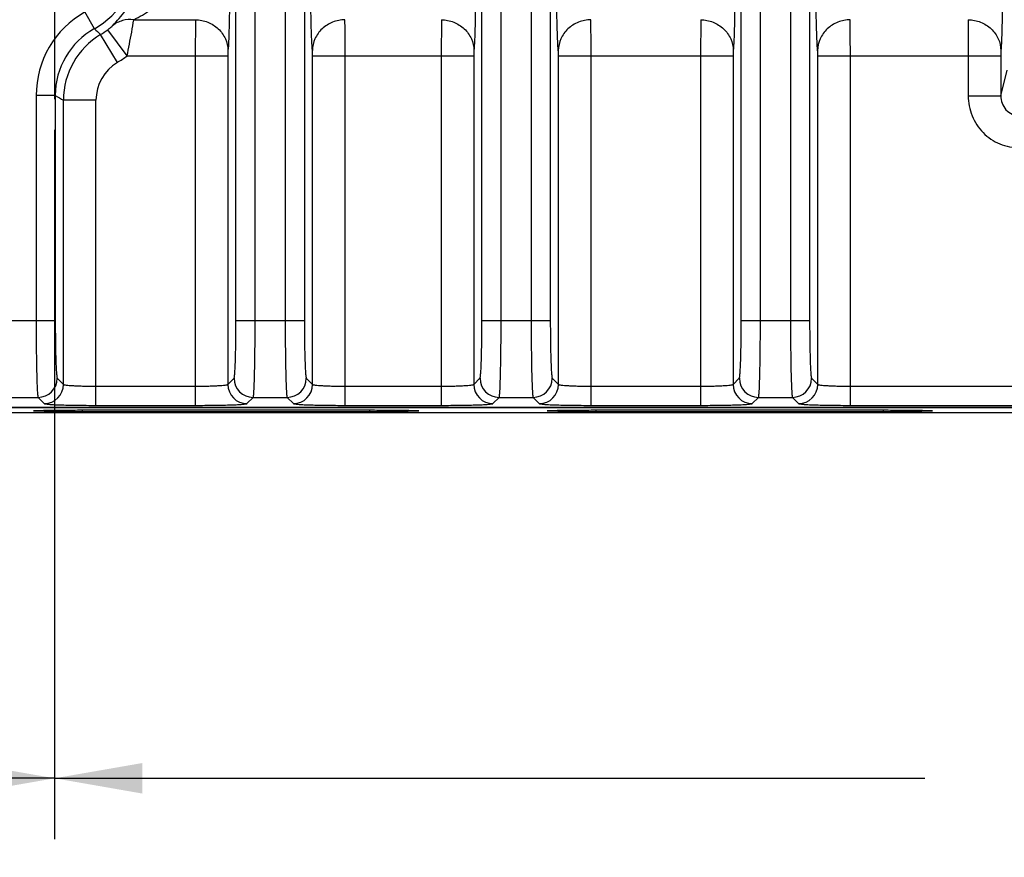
# Model space of a CAD drawing. Header units: inches. Extents: x 0 to 34, y 0 to 22.
# Tile 86 of 145: x 18.9 to 20.9, y 2.2 to 4. Entities that reach past the tile are written whole.
import ezdxf

# ---------------------------------------------------------------- set-up
doc = ezdxf.new("R2010")
doc.units = ezdxf.units.IN
doc.header["$LTSCALE"] = 1.87
doc.header["$MEASUREMENT"] = 0
doc.linetypes.add('CENTER', pattern=[0.6, 0.375, -0.075, 0.075, -0.075])
doc.layers.get('0').update_dxf_attribs({"linetype": 'CONTINUOUS'})
doc.layers.add('02___PRT_ALL_AXES', color=7, linetype='CONTINUOUS')
doc.layers.add('DIMENSIONS', color=7, linetype='CONTINUOUS')
doc.styles.get("Standard").update_dxf_attribs({"font": 'txt', "width": 0.8})
doc.dimstyles.new('DIMSTYLE_2', dxfattribs={"dimtxt": 0.125, "dimasz": 0.18, "dimexe": 0.125, "dimexo": 0.0625, "dimgap": 0.0625, "dimtad": 0, "dimtih": 1, "dimtoh": 1, "dimzin": 4, "dimdsep": 46, "dimtxsty": 'STANDARD', "dimblk": '_FILLED', "dimblk1": '_FILLED', "dimblk2": '_FILLED', "dimcen": 0.09, "dimadec": 0, "dimazin": 0, "dimtp": 0.01, "dimtm": 0.01, "dimtfac": 1, "dimtofl": 0, "dimtmove": 0, "dimatfit": 3, "dimldrblk": '_FILLED', "dimfxl": 1, "dimtolj": 1, "dimtzin": 4, "dimarcsym": 0})

# ---------------------------------------------------------------- blocks, each defined once
blk = doc.blocks.new('_FILLED')
at = {"color": 0, "linetype": 'BYBLOCK'}
blk.add_solid([(0, 0), (-1, 0.174), (-1, -0.174)], dxfattribs=at)
blk = doc.blocks.new('*D8')
at = {"layer": 'DIMENSIONS', "color": 2, "linetype": 'CONTINUOUS'}
for p, q in [((14.1983, 3.7402), (14.1983, 2.2838)), ((18.9227, 3.7402), (18.9227, 2.2838)), ((14.1983, 2.4088), (15.9855, 2.4088)), ((18.9227, 2.4088), (17.1355, 2.4088))]:
    blk.add_line(p, q, dxfattribs=at)
at = {"layer": 'DIMENSIONS', "color": 2, "linetype": 'CONTINUOUS', "xscale": 0.18, "yscale": 0.18, "zscale": 0.18, "rotation": 180}
blk.add_blockref('_FILLED', (14.1983, 2.4088), dxfattribs=at)
at = {"layer": 'DIMENSIONS', "color": 2, "linetype": 'CONTINUOUS', "xscale": 0.18, "yscale": 0.18, "zscale": 0.18}
blk.add_blockref('_FILLED', (18.9227, 2.4088), dxfattribs=at)
at = {"layer": 'DIMENSIONS', "color": 2, "linetype": 'CONTINUOUS', "insert": (16.5605, 2.4713), "char_height": 0.125, "width": 1.025, "attachment_point": 2, "line_spacing_factor": 0.9}
blk.add_mtext('4.72{\\Ftxt.shx;\\W1.000000;\\H0.125000; }[120]', dxfattribs=at)
blk = doc.blocks.new('*D9')
at = {"layer": 'DIMENSIONS', "color": 2, "linetype": 'CONTINUOUS'}
for p, q in [((18.9227, 3.7402), (18.9227, 2.2838)), ((23.6471, 3.7402), (23.6471, 2.2838)), ((18.9227, 2.4088), (20.7099, 2.4088)), ((23.6471, 2.4088), (21.8599, 2.4088))]:
    blk.add_line(p, q, dxfattribs=at)
at = {"layer": 'DIMENSIONS', "color": 2, "linetype": 'CONTINUOUS', "xscale": 0.18, "yscale": 0.18, "zscale": 0.18, "rotation": 180}
blk.add_blockref('_FILLED', (18.9227, 2.4088), dxfattribs=at)
at = {"layer": 'DIMENSIONS', "color": 2, "linetype": 'CONTINUOUS', "xscale": 0.18, "yscale": 0.18, "zscale": 0.18}
blk.add_blockref('_FILLED', (23.6471, 2.4088), dxfattribs=at)
at = {"layer": 'DIMENSIONS', "color": 2, "linetype": 'CONTINUOUS', "insert": (21.2849, 2.4713), "char_height": 0.125, "width": 1.025, "attachment_point": 2, "line_spacing_factor": 0.9}
blk.add_mtext('4.72{\\Ftxt.shx;\\W1.000000;\\H0.125000; }[120]', dxfattribs=at)
blk = doc.blocks.new('*D10')
at = {"layer": 'DIMENSIONS', "color": 2, "linetype": 'CONTINUOUS'}
for p, q in [((11.349, 3.2996), (11.349, 1.5338)), ((24.2338, 3.1965), (24.2338, 1.5338)), ((11.349, 1.6588), (17.0664, 1.6588)), ((24.2338, 1.6588), (18.5164, 1.6588))]:
    blk.add_line(p, q, dxfattribs=at)
at = {"layer": 'DIMENSIONS', "color": 2, "linetype": 'CONTINUOUS', "xscale": 0.18, "yscale": 0.18, "zscale": 0.18, "rotation": 180}
blk.add_blockref('_FILLED', (11.349, 1.6588), dxfattribs=at)
at = {"layer": 'DIMENSIONS', "color": 2, "linetype": 'CONTINUOUS', "xscale": 0.18, "yscale": 0.18, "zscale": 0.18}
blk.add_blockref('_FILLED', (24.2338, 1.6588), dxfattribs=at)
at = {"layer": 'DIMENSIONS', "color": 2, "linetype": 'CONTINUOUS', "insert": (17.7914, 1.7213), "char_height": 0.125, "width": 1.325, "attachment_point": 2, "line_spacing_factor": 0.9}
blk.add_mtext('12.88{\\Ftxt.shx;\\W1.000000;\\H0.125000; }[327.3]', dxfattribs=at)
blk = doc.blocks.new('*D11')
at = {"layer": 'DIMENSIONS', "color": 2, "linetype": 'CONTINUOUS'}
for p, q in [((11.287, 4.6696), (11.287, 0.7838)), ((24.2338, 3.1965), (24.2338, 0.7838)), ((11.287, 0.9088), (17.0354, 0.9088)), ((24.2338, 0.9088), (18.4854, 0.9088))]:
    blk.add_line(p, q, dxfattribs=at)
at = {"layer": 'DIMENSIONS', "color": 2, "linetype": 'CONTINUOUS', "xscale": 0.18, "yscale": 0.18, "zscale": 0.18, "rotation": 180}
blk.add_blockref('_FILLED', (11.287, 0.9088), dxfattribs=at)
at = {"layer": 'DIMENSIONS', "color": 2, "linetype": 'CONTINUOUS', "xscale": 0.18, "yscale": 0.18, "zscale": 0.18}
blk.add_blockref('_FILLED', (24.2338, 0.9088), dxfattribs=at)
at = {"layer": 'DIMENSIONS', "color": 2, "linetype": 'CONTINUOUS', "insert": (17.7604, 0.9713), "char_height": 0.125, "width": 1.325, "attachment_point": 2, "line_spacing_factor": 0.9}
blk.add_mtext('12.95{\\Ftxt.shx;\\W1.000000;\\H0.125000; }[328.9]', dxfattribs=at)

msp = doc.modelspace()

# ---------------------------------------------------------------- linework, layer by layer
at = {"color": 7, "linetype": 'CONTINUOUS'}
for p, q in [((19.2951, 3.3482), (19.2951, 6.438)), ((19.3345, 3.3482), (19.3345, 6.438)), ((19.3962, 6.438), (19.3962, 3.3482)), ((19.4356, 6.438), (19.4356, 3.3482)), ((20.3328, 3.3482), (20.3328, 6.438)), ((20.3722, 3.3482), (20.3722, 6.438)), ((20.4339, 6.438), (20.4339, 3.3482)), ((20.4733, 6.438), (20.4733, 3.3482)), ((19.8002, 3.3482), (19.8002, 5.8063)), ((19.8396, 3.3482), (19.8396, 5.8063)), ((19.9013, 5.8063), (19.9013, 3.3482)), ((19.9407, 5.8063), (19.9407, 3.3482)), ((19.0043, 3.9477), (18.985, 3.982)), ((19.0851, 3.9662), (19.2118, 3.9662)), ((19.2118, 3.9662), (19.2115, 3.8919)), ((19.7169, 3.9662), (19.7166, 3.8919)), ((20.2495, 3.9662), (20.2492, 3.8919)), ((20.7991, 3.9662), (20.7988, 3.8919)), ((19.0715, 3.8919), (19.0318, 3.9456)), ((19.0515, 3.8785), (19.0171, 3.9358)), ((19.2787, 3.903), (19.2784, 3.8919)), ((19.7838, 3.903), (19.7835, 3.8919)), ((20.3164, 3.903), (20.3161, 3.8919)), ((20.866, 3.903), (20.8657, 3.8919)), ((19.0715, 3.8919), (19.2784, 3.8919)), ((19.2115, 3.8919), (19.2115, 3.1744)), ((19.2784, 3.8919), (19.2784, 3.2174)), ((19.4523, 3.8919), (19.7835, 3.8919)), ((19.4523, 3.2174), (19.4523, 3.8919)), ((19.5192, 3.1744), (19.5192, 3.8919)), ((19.7166, 3.8919), (19.7166, 3.1744)), ((19.7835, 3.8919), (19.7835, 3.2174)), ((19.9574, 3.8919), (20.3161, 3.8919)), ((19.9574, 3.2174), (19.9574, 3.8919)), ((20.0243, 3.1744), (20.0243, 3.8919)), ((20.2492, 3.8919), (20.2492, 3.1744)), ((20.3161, 3.8919), (20.3161, 3.2174)), ((20.49, 3.8919), (20.8657, 3.8919)), ((20.49, 3.2174), (20.49, 3.8919)), ((20.5569, 3.1744), (20.5569, 3.8919)), ((20.7988, 3.8919), (20.7988, 3.8098)), ((20.8657, 3.8919), (20.8657, 3.8098)), ((20.8657, 3.8098), (20.8789, 3.8628)), ((18.924, 3.8105), (18.8847, 3.8105)), ((18.8847, 3.8105), (18.8847, 3.3482)), ((18.924, 3.8105), (18.924, 3.3482)), ((20.7988, 3.8098), (20.8657, 3.8098)), ((19.0076, 3.8009), (18.9407, 3.8009)), ((18.9407, 3.2174), (18.9407, 3.8009)), ((19.0076, 3.1744), (19.0076, 3.8009)), ((18.924, 3.3482), (18.7835, 3.3482)), ((19.4356, 3.3482), (19.2951, 3.3482)), ((19.9407, 3.3482), (19.8002, 3.3482)), ((20.4733, 3.3482), (20.3328, 3.3482)), ((18.928, 3.2301), (18.9407, 3.2174)), ((19.2784, 3.2174), (19.2911, 3.2301)), ((19.4395, 3.2301), (19.4523, 3.2174)), ((19.7835, 3.2174), (19.7962, 3.2301)), ((19.9447, 3.2301), (19.9574, 3.2174)), ((20.3161, 3.2174), (20.3288, 3.2301)), ((20.4773, 3.2301), (20.49, 3.2174)), ((19.0076, 3.2138), (19.2115, 3.2138)), ((19.5192, 3.2138), (19.7166, 3.2138)), ((20.0243, 3.2138), (20.2492, 3.2138)), ((20.5569, 3.2138), (21.3215, 3.2138)), ((18.8189, 3.1908), (18.8886, 3.1908)), ((18.8886, 3.1908), (18.9014, 3.178)), ((19.3177, 3.178), (19.3305, 3.1908)), ((19.3305, 3.1908), (19.4002, 3.1908)), ((19.4002, 3.1908), (19.4129, 3.178)), ((19.8229, 3.178), (19.8356, 3.1908)), ((19.8356, 3.1908), (19.9053, 3.1908)), ((19.9053, 3.1908), (19.9181, 3.178)), ((20.3555, 3.178), (20.3682, 3.1908)), ((20.3682, 3.1908), (20.4379, 3.1908)), ((20.4379, 3.1908), (20.4507, 3.178)), ((12.4449, 3.171), (24.1229, 3.171)), ((15.3108, 3.1699), (24.123, 3.1699)), ((24.1338, 3.159), (15.311, 3.159)), ((18.9796, 3.1649), (19.5701, 3.1649)), ((18.9796, 3.1614), (18.9796, 3.1649)), ((19.5701, 3.1614), (18.9796, 3.1614)), ((19.0076, 3.1744), (19.2115, 3.1744)), ((19.5192, 3.1744), (19.7166, 3.1744)), ((19.5701, 3.1614), (19.5701, 3.1649)), ((20.0243, 3.1744), (20.2492, 3.1744)), ((20.0346, 3.1649), (20.6251, 3.1649)), ((20.0346, 3.1614), (20.0346, 3.1649)), ((20.6251, 3.1614), (20.0346, 3.1614)), ((20.5569, 3.1744), (21.3215, 3.1744)), ((20.6251, 3.1614), (20.6251, 3.1649))]:
    msp.add_line(p, q, dxfattribs=at)
for centre, radius, start, end in [((18.9227, 4.0931), 0.1667, 299.329, 60.6749), ((19.0814, 3.8105), 0.1967, 119.3242, 180), ((19.0813, 3.8106), 0.1573, 119.304, 180.0142), ((19.3806, 4.338), 0.5421, 226.0507, 227.897), ((18.9227, 4.0931), 0.1834, 300.9834, 306.4981), ((19.0982, 3.8009), 0.1575, 120.9998, 179.9836), ((18.9227, 4.0931), 0.2503, 300.9834, 306.4993), ((19.0981, 3.8009), 0.0905, 120.9859, 179.9975), ((19.5972, 4.9607), 1.3327, 239.6615, 240.4911), ((18.8886, 3.2302), 0.0394, 270.0842, 359.9158), ((18.9013, 3.2174), 0.0394, 270.0842, 359.9158), ((19.3178, 3.2174), 0.0394, 180.0842, 269.9158), ((19.3305, 3.2302), 0.0394, 180.0842, 269.9158), ((19.4001, 3.2302), 0.0394, 270.0842, 359.9158), ((19.4129, 3.2174), 0.0394, 270.0842, 359.9158), ((19.8229, 3.2174), 0.0394, 180.0842, 269.9158), ((19.8357, 3.2302), 0.0394, 180.0842, 269.9158), ((19.9053, 3.2302), 0.0394, 270.0842, 359.9158), ((19.918, 3.2174), 0.0394, 270.0842, 359.9158), ((20.3555, 3.2174), 0.0394, 180.0842, 269.9158), ((20.3683, 3.2302), 0.0394, 180.0842, 269.9158), ((20.4379, 3.2302), 0.0394, 270.0842, 359.9158), ((20.4506, 3.2174), 0.0394, 270.0842, 359.9158)]:
    msp.add_arc(centre, radius, start, end, dxfattribs=at)
for points, knots in [([(19.2787, 4.1581), (19.2793, 4.1516), (19.2802, 4.1352), (19.2815, 4.0926), (19.282, 4.0306), (19.2815, 3.9685), (19.2802, 3.926), (19.2793, 3.9095), (19.2787, 3.903)], [0, 0, 0, 0, 0.076843, 0.193553, 0.5, 0.806449, 0.923157, 1, 1, 1, 1]), ([(19.452, 3.903), (19.4514, 3.9095), (19.4505, 3.926), (19.4491, 3.9685), (19.4486, 4.0306), (19.4491, 4.0926), (19.4505, 4.1352), (19.4514, 4.1516), (19.452, 4.1581)], [0, 0, 0, 0, 0.076842, 0.193551, 0.5, 0.806448, 0.923156, 1, 1, 1, 1]), ([(19.7838, 4.1581), (19.7844, 4.1516), (19.7853, 4.1352), (19.7867, 4.0926), (19.7871, 4.0306), (19.7867, 3.9685), (19.7853, 3.926), (19.7844, 3.9095), (19.7838, 3.903)], [0, 0, 0, 0, 0.076843, 0.193553, 0.5, 0.806449, 0.923157, 1, 1, 1, 1]), ([(19.9571, 3.903), (19.9565, 3.9095), (19.9556, 3.926), (19.9542, 3.9685), (19.9538, 4.0306), (19.9542, 4.0926), (19.9556, 4.1352), (19.9565, 4.1516), (19.9571, 4.1581)], [0, 0, 0, 0, 0.076842, 0.193551, 0.5, 0.806448, 0.923156, 1, 1, 1, 1]), ([(20.3164, 4.1581), (20.317, 4.1516), (20.3179, 4.1352), (20.3193, 4.0926), (20.3197, 4.0306), (20.3193, 3.9685), (20.3179, 3.926), (20.317, 3.9095), (20.3164, 3.903)], [0, 0, 0, 0, 0.076843, 0.193553, 0.5, 0.806449, 0.923157, 1, 1, 1, 1]), ([(20.4897, 3.903), (20.4891, 3.9095), (20.4882, 3.926), (20.4868, 3.9685), (20.4864, 4.0306), (20.4868, 4.0926), (20.4882, 4.1352), (20.4891, 4.1516), (20.4897, 4.1581)], [0, 0, 0, 0, 0.076842, 0.193551, 0.5, 0.806448, 0.923156, 1, 1, 1, 1]), ([(20.866, 4.1581), (20.8666, 4.1516), (20.8675, 4.1352), (20.8689, 4.0926), (20.8694, 4.0306), (20.8689, 3.9685), (20.8675, 3.926), (20.8666, 3.9095), (20.866, 3.903)], [0, 0, 0, 0, 0.076843, 0.193553, 0.5, 0.806449, 0.923157, 1, 1, 1, 1]), ([(19.0417, 3.9539), (19.051, 3.9635), (19.0741, 3.9897), (19.0989, 4.0417), (19.1047, 4.0923), (19.1018, 4.1252), (19.1, 4.1364), (19.0995, 4.1407)], [0, 0, 0, 0, 0.197929, 0.513375, 0.832203, 0.93596, 1, 1, 1, 1]), ([(19.0851, 3.9662), (19.0971, 3.9721), (19.1156, 3.9823), (19.1385, 4.0003), (19.1549, 4.0181), (19.1669, 4.0396), (19.1712, 4.0622), (19.1689, 4.0808), (19.1654, 4.0909), (19.1641, 4.0949)], [0, 0, 0, 0, 0.238427, 0.375977, 0.520387, 0.668651, 0.809034, 0.923911, 1, 1, 1, 1]), ([(19.0851, 3.9662), (19.0773, 3.967), (19.0616, 3.966), (19.0475, 3.9587), (19.0417, 3.9539)], [0, 0, 0, 0, 0.508609, 1, 1, 1, 1]), ([(19.0715, 3.8919), (19.0731, 3.8998), (19.078, 3.9245), (19.0826, 3.9493), (19.0851, 3.9662)], [0, 0, 0, 0, 0.320284, 1, 1, 1, 1]), ([(19.2118, 3.9662), (19.2204, 3.9661), (19.2377, 3.9627), (19.2598, 3.9487), (19.2748, 3.9279), (19.2786, 3.9112), (19.2787, 3.903)], [0, 0, 0, 0, 0.256111, 0.509215, 0.756946, 1, 1, 1, 1]), ([(19.5189, 3.9662), (19.5103, 3.9661), (19.493, 3.9627), (19.4709, 3.9487), (19.4558, 3.9279), (19.4521, 3.9112), (19.452, 3.903)], [0, 0, 0, 0, 0.256111, 0.509215, 0.756946, 1, 1, 1, 1]), ([(19.5192, 3.8919), (19.5192, 3.8998), (19.5191, 3.9246), (19.5192, 3.9494), (19.5189, 3.9662)], [0, 0, 0, 0, 0.321747, 1, 1, 1, 1]), ([(19.7169, 3.9662), (19.7255, 3.9661), (19.7428, 3.9627), (19.7649, 3.9487), (19.78, 3.9279), (19.7837, 3.9112), (19.7838, 3.903)], [0, 0, 0, 0, 0.256111, 0.509215, 0.756946, 1, 1, 1, 1]), ([(20.024, 3.9662), (20.0154, 3.9661), (19.9981, 3.9627), (19.976, 3.9487), (19.961, 3.9279), (19.9572, 3.9112), (19.9571, 3.903)], [0, 0, 0, 0, 0.256111, 0.509215, 0.756946, 1, 1, 1, 1]), ([(20.0243, 3.8919), (20.0243, 3.8998), (20.0242, 3.9246), (20.0243, 3.9494), (20.024, 3.9662)], [0, 0, 0, 0, 0.321747, 1, 1, 1, 1]), ([(20.2495, 3.9662), (20.2581, 3.9661), (20.2754, 3.9627), (20.2975, 3.9487), (20.3126, 3.9279), (20.3163, 3.9112), (20.3164, 3.903)], [0, 0, 0, 0, 0.256111, 0.509215, 0.756946, 1, 1, 1, 1]), ([(20.5566, 3.9662), (20.548, 3.9661), (20.5307, 3.9627), (20.5086, 3.9487), (20.4935, 3.9279), (20.4898, 3.9112), (20.4897, 3.903)], [0, 0, 0, 0, 0.256111, 0.509215, 0.756946, 1, 1, 1, 1]), ([(20.5569, 3.8919), (20.5569, 3.8998), (20.5568, 3.9246), (20.5569, 3.9494), (20.5566, 3.9662)], [0, 0, 0, 0, 0.321747, 1, 1, 1, 1]), ([(20.7991, 3.9662), (20.8077, 3.9661), (20.825, 3.9627), (20.8471, 3.9487), (20.8622, 3.9279), (20.8659, 3.9112), (20.866, 3.903)], [0, 0, 0, 0, 0.256111, 0.509215, 0.756946, 1, 1, 1, 1]), ([(19.0318, 3.9456), (19.0328, 3.9464), (19.0362, 3.949), (19.0396, 3.9517), (19.0417, 3.9539)], [0, 0, 0, 0, 0.309869, 1, 1, 1, 1]), ([(19.4523, 3.8919), (19.4523, 3.8931), (19.4522, 3.8968), (19.4523, 3.9005), (19.452, 3.903)], [0, 0, 0, 0, 0.321679, 1, 1, 1, 1]), ([(19.9574, 3.8919), (19.9574, 3.8931), (19.9574, 3.8968), (19.9574, 3.9005), (19.9571, 3.903)], [0, 0, 0, 0, 0.321679, 1, 1, 1, 1]), ([(20.49, 3.8919), (20.49, 3.8931), (20.49, 3.8968), (20.49, 3.9005), (20.4897, 3.903)], [0, 0, 0, 0, 0.321679, 1, 1, 1, 1]), ([(20.7988, 3.8098), (20.7988, 3.796), (20.8043, 3.768), (20.8277, 3.7325), (20.8629, 3.7086), (20.8908, 3.703), (20.9047, 3.703)], [0, 0, 0, 0, 0.250076, 0.500052, 0.75, 1, 1, 1, 1]), ([(20.8657, 3.8098), (20.8656, 3.7997), (20.8717, 3.7835), (20.8888, 3.7714), (20.8994, 3.7692), (20.9047, 3.7693)], [0, 0, 0, 0, 0.491826, 0.745459, 1, 1, 1, 1]), ([(18.8847, 3.3482), (18.8847, 3.3285), (18.8848, 3.2999), (18.8853, 3.2634), (18.8857, 3.2401), (18.8863, 3.2207), (18.8869, 3.2074), (18.8874, 3.1993), (18.8877, 3.1952), (18.8882, 3.1925), (18.8884, 3.1911), (18.8886, 3.1908)], [0, 0, 0, 0, 0.374574, 0.544541, 0.694494, 0.819013, 0.913444, 0.948291, 0.974421, 0.99167, 1, 1, 1, 1]), ([(18.924, 3.3482), (18.924, 3.3334), (18.9241, 3.312), (18.9246, 3.2846), (18.9251, 3.2671), (18.9257, 3.2526), (18.9262, 3.2426), (18.9268, 3.2365), (18.9271, 3.2334), (18.9275, 3.2314), (18.9277, 3.2304), (18.928, 3.2301)], [0, 0, 0, 0, 0.374326, 0.544184, 0.694048, 0.818512, 0.912947, 0.947829, 0.974027, 0.991398, 1, 1, 1, 1]), ([(19.2911, 3.2301), (19.2914, 3.2304), (19.2916, 3.2314), (19.292, 3.2334), (19.2923, 3.2365), (19.2929, 3.2426), (19.2934, 3.2526), (19.294, 3.2671), (19.2945, 3.2846), (19.295, 3.312), (19.2951, 3.3334), (19.2951, 3.3482)], [0, 0, 0, 0, 0.008602, 0.025973, 0.052171, 0.087053, 0.181488, 0.305952, 0.455816, 0.625674, 1, 1, 1, 1]), ([(19.3305, 3.1908), (19.3307, 3.1911), (19.3309, 3.1925), (19.3314, 3.1952), (19.3317, 3.1993), (19.3322, 3.2074), (19.3328, 3.2207), (19.3334, 3.2401), (19.3338, 3.2634), (19.3343, 3.2999), (19.3345, 3.3285), (19.3345, 3.3482)], [0, 0, 0, 0, 0.00833, 0.025579, 0.051709, 0.086556, 0.180987, 0.305506, 0.455459, 0.625426, 1, 1, 1, 1]), ([(19.3962, 3.3482), (19.3962, 3.3285), (19.3963, 3.2999), (19.3968, 3.2634), (19.3973, 3.2401), (19.3979, 3.2207), (19.3984, 3.2074), (19.399, 3.1993), (19.3993, 3.1952), (19.3997, 3.1925), (19.3999, 3.1911), (19.4002, 3.1908)], [0, 0, 0, 0, 0.374574, 0.544541, 0.694494, 0.819013, 0.913444, 0.948291, 0.974421, 0.99167, 1, 1, 1, 1]), ([(19.4356, 3.3482), (19.4356, 3.3334), (19.4357, 3.312), (19.4362, 3.2846), (19.4367, 3.2671), (19.4372, 3.2526), (19.4378, 3.2426), (19.4383, 3.2365), (19.4387, 3.2334), (19.4391, 3.2314), (19.4393, 3.2304), (19.4395, 3.2301)], [0, 0, 0, 0, 0.374326, 0.544184, 0.694048, 0.818512, 0.912947, 0.947829, 0.974027, 0.991398, 1, 1, 1, 1]), ([(19.7962, 3.2301), (19.7965, 3.2304), (19.7967, 3.2314), (19.7971, 3.2334), (19.7975, 3.2365), (19.798, 3.2426), (19.7986, 3.2526), (19.7991, 3.2671), (19.7996, 3.2846), (19.8001, 3.312), (19.8002, 3.3334), (19.8002, 3.3482)], [0, 0, 0, 0, 0.008602, 0.025973, 0.052171, 0.087053, 0.181488, 0.305952, 0.455816, 0.625674, 1, 1, 1, 1]), ([(19.8356, 3.1908), (19.8359, 3.1911), (19.8361, 3.1925), (19.8365, 3.1952), (19.8368, 3.1993), (19.8374, 3.2074), (19.8379, 3.2207), (19.8385, 3.2401), (19.839, 3.2634), (19.8394, 3.2999), (19.8396, 3.3285), (19.8396, 3.3482)], [0, 0, 0, 0, 0.00833, 0.025579, 0.051709, 0.086556, 0.180987, 0.305506, 0.455459, 0.625426, 1, 1, 1, 1]), ([(19.9013, 3.3482), (19.9013, 3.3285), (19.9015, 3.2999), (19.902, 3.2634), (19.9024, 3.2401), (19.903, 3.2207), (19.9036, 3.2074), (19.9041, 3.1993), (19.9044, 3.1952), (19.9049, 3.1925), (19.905, 3.1911), (19.9053, 3.1908)], [0, 0, 0, 0, 0.374574, 0.544541, 0.694494, 0.819013, 0.913444, 0.948291, 0.974421, 0.99167, 1, 1, 1, 1]), ([(19.9407, 3.3482), (19.9407, 3.3334), (19.9408, 3.312), (19.9413, 3.2846), (19.9418, 3.2671), (19.9423, 3.2526), (19.9429, 3.2426), (19.9434, 3.2365), (19.9438, 3.2334), (19.9442, 3.2314), (19.9444, 3.2304), (19.9447, 3.2301)], [0, 0, 0, 0, 0.374326, 0.544184, 0.694048, 0.818512, 0.912947, 0.947829, 0.974027, 0.991398, 1, 1, 1, 1]), ([(20.3288, 3.2301), (20.3291, 3.2304), (20.3293, 3.2314), (20.3297, 3.2334), (20.3301, 3.2365), (20.3306, 3.2426), (20.3312, 3.2526), (20.3317, 3.2671), (20.3322, 3.2846), (20.3327, 3.312), (20.3328, 3.3334), (20.3328, 3.3482)], [0, 0, 0, 0, 0.008602, 0.025973, 0.052171, 0.087053, 0.181488, 0.305952, 0.455816, 0.625674, 1, 1, 1, 1]), ([(20.3682, 3.1908), (20.3685, 3.1911), (20.3687, 3.1925), (20.3691, 3.1952), (20.3694, 3.1993), (20.37, 3.2074), (20.3705, 3.2207), (20.3711, 3.2401), (20.3716, 3.2634), (20.372, 3.2999), (20.3722, 3.3285), (20.3722, 3.3482)], [0, 0, 0, 0, 0.00833, 0.025579, 0.051709, 0.086556, 0.180987, 0.305506, 0.455459, 0.625426, 1, 1, 1, 1]), ([(20.4339, 3.3482), (20.4339, 3.3285), (20.4341, 3.2999), (20.4346, 3.2634), (20.435, 3.2401), (20.4356, 3.2207), (20.4362, 3.2074), (20.4367, 3.1993), (20.437, 3.1952), (20.4374, 3.1925), (20.4376, 3.1911), (20.4379, 3.1908)], [0, 0, 0, 0, 0.374574, 0.544541, 0.694494, 0.819013, 0.913444, 0.948291, 0.974421, 0.99167, 1, 1, 1, 1]), ([(20.4733, 3.3482), (20.4733, 3.3334), (20.4734, 3.312), (20.4739, 3.2846), (20.4744, 3.2671), (20.4749, 3.2526), (20.4755, 3.2426), (20.476, 3.2365), (20.4764, 3.2334), (20.4768, 3.2314), (20.477, 3.2304), (20.4773, 3.2301)], [0, 0, 0, 0, 0.374326, 0.544184, 0.694048, 0.818512, 0.912947, 0.947829, 0.974027, 0.991398, 1, 1, 1, 1]), ([(18.9407, 3.2174), (18.941, 3.2169), (18.9433, 3.2166), (18.9471, 3.2158), (18.9535, 3.2153), (18.9617, 3.2148), (18.9716, 3.2144), (18.9871, 3.2139), (18.9992, 3.2138), (19.0076, 3.2138)], [0, 0, 0, 0, 0.027055, 0.088463, 0.182905, 0.307206, 0.456809, 0.62635, 1, 1, 1, 1]), ([(19.2115, 3.2138), (19.2199, 3.2138), (19.232, 3.2139), (19.2475, 3.2144), (19.2575, 3.2148), (19.2656, 3.2153), (19.272, 3.2158), (19.2758, 3.2166), (19.2781, 3.2169), (19.2784, 3.2174)], [0, 0, 0, 0, 0.373652, 0.543197, 0.692801, 0.817102, 0.911543, 0.972946, 1, 1, 1, 1]), ([(19.4523, 3.2174), (19.4526, 3.2169), (19.4549, 3.2166), (19.4587, 3.2158), (19.465, 3.2153), (19.4732, 3.2148), (19.4832, 3.2144), (19.4986, 3.2139), (19.5108, 3.2138), (19.5192, 3.2138)], [0, 0, 0, 0, 0.027055, 0.088463, 0.182905, 0.307206, 0.456809, 0.62635, 1, 1, 1, 1]), ([(19.7166, 3.2138), (19.725, 3.2138), (19.7371, 3.2139), (19.7526, 3.2144), (19.7626, 3.2148), (19.7707, 3.2153), (19.7771, 3.2158), (19.7809, 3.2166), (19.7832, 3.2169), (19.7835, 3.2174)], [0, 0, 0, 0, 0.373652, 0.543197, 0.692801, 0.817102, 0.911543, 0.972946, 1, 1, 1, 1]), ([(19.9574, 3.2174), (19.9577, 3.2169), (19.96, 3.2166), (19.9638, 3.2158), (19.9702, 3.2153), (19.9783, 3.2148), (19.9883, 3.2144), (20.0038, 3.2139), (20.0159, 3.2138), (20.0243, 3.2138)], [0, 0, 0, 0, 0.027055, 0.088463, 0.182905, 0.307206, 0.456809, 0.62635, 1, 1, 1, 1]), ([(20.2492, 3.2138), (20.2576, 3.2138), (20.2697, 3.2139), (20.2852, 3.2144), (20.2952, 3.2148), (20.3033, 3.2153), (20.3097, 3.2158), (20.3135, 3.2166), (20.3158, 3.2169), (20.3161, 3.2174)], [0, 0, 0, 0, 0.373652, 0.543197, 0.692801, 0.817102, 0.911543, 0.972946, 1, 1, 1, 1]), ([(20.49, 3.2174), (20.4903, 3.2169), (20.4926, 3.2166), (20.4964, 3.2158), (20.5028, 3.2153), (20.5109, 3.2148), (20.5209, 3.2144), (20.5364, 3.2139), (20.5485, 3.2138), (20.5569, 3.2138)], [0, 0, 0, 0, 0.027055, 0.088463, 0.182905, 0.307206, 0.456809, 0.62635, 1, 1, 1, 1]), ([(18.9014, 3.178), (18.9016, 3.1778), (18.9026, 3.1776), (18.9055, 3.177), (18.9117, 3.1765), (18.9216, 3.1759), (18.9347, 3.1754), (18.9504, 3.175), (18.975, 3.1746), (18.9943, 3.1744), (19.0076, 3.1744)], [0, 0, 0, 0, 0.0086, 0.025971, 0.087041, 0.181466, 0.305925, 0.455789, 0.62565, 1, 1, 1, 1]), ([(19.2115, 3.1744), (19.2248, 3.1744), (19.2441, 3.1746), (19.2687, 3.175), (19.2844, 3.1754), (19.2975, 3.1759), (19.3074, 3.1765), (19.3136, 3.177), (19.3166, 3.1776), (19.3175, 3.1778), (19.3177, 3.178)], [0, 0, 0, 0, 0.374347, 0.54421, 0.694075, 0.818534, 0.912958, 0.974027, 0.991399, 1, 1, 1, 1]), ([(19.4129, 3.178), (19.4132, 3.1778), (19.4141, 3.1776), (19.4171, 3.177), (19.4233, 3.1765), (19.4331, 3.1759), (19.4462, 3.1754), (19.462, 3.175), (19.4866, 3.1746), (19.5059, 3.1744), (19.5192, 3.1744)], [0, 0, 0, 0, 0.0086, 0.025971, 0.087041, 0.181466, 0.305925, 0.455789, 0.62565, 1, 1, 1, 1]), ([(19.7166, 3.1744), (19.7299, 3.1744), (19.7492, 3.1746), (19.7738, 3.175), (19.7896, 3.1754), (19.8027, 3.1759), (19.8125, 3.1765), (19.8187, 3.177), (19.8217, 3.1776), (19.8226, 3.1778), (19.8229, 3.178)], [0, 0, 0, 0, 0.374347, 0.54421, 0.694075, 0.818534, 0.912958, 0.974027, 0.991399, 1, 1, 1, 1]), ([(19.9181, 3.178), (19.9183, 3.1778), (19.9192, 3.1776), (19.9222, 3.177), (19.9284, 3.1765), (19.9383, 3.1759), (19.9513, 3.1754), (19.9671, 3.175), (19.9917, 3.1746), (20.011, 3.1744), (20.0243, 3.1744)], [0, 0, 0, 0, 0.0086, 0.025971, 0.087041, 0.181466, 0.305925, 0.455789, 0.62565, 1, 1, 1, 1]), ([(20.2492, 3.1744), (20.2625, 3.1744), (20.2818, 3.1746), (20.3064, 3.175), (20.3222, 3.1754), (20.3352, 3.1759), (20.3451, 3.1765), (20.3513, 3.177), (20.3543, 3.1776), (20.3552, 3.1778), (20.3555, 3.178)], [0, 0, 0, 0, 0.374347, 0.54421, 0.694075, 0.818534, 0.912958, 0.974027, 0.991399, 1, 1, 1, 1]), ([(20.4507, 3.178), (20.4509, 3.1778), (20.4518, 3.1776), (20.4548, 3.177), (20.461, 3.1765), (20.4709, 3.1759), (20.4839, 3.1754), (20.4997, 3.175), (20.5243, 3.1746), (20.5436, 3.1744), (20.5569, 3.1744)], [0, 0, 0, 0, 0.0086, 0.025971, 0.087041, 0.181466, 0.305925, 0.455789, 0.62565, 1, 1, 1, 1]), ([(18.9796, 3.1614), (18.973, 3.1614), (18.9601, 3.1614), (18.9413, 3.1615), (18.9239, 3.1617), (18.9107, 3.1619), (18.9015, 3.1621), (18.8956, 3.1622), (18.8906, 3.1624), (18.8864, 3.1625), (18.8836, 3.1626), (18.8817, 3.1628), (18.8807, 3.1628), (18.8799, 3.1629), (18.8795, 3.163), (18.8789, 3.1631), (18.879, 3.1632)], [0, 0, 0, 0, 0.195713, 0.385699, 0.560087, 0.712382, 0.778424, 0.836772, 0.886864, 0.928224, 0.96045, 0.973035, 0.983227, 0.991006, 0.996364, 1, 1, 1, 1]), ([(18.879, 3.1632), (18.879, 3.1633), (18.8793, 3.1633), (18.8797, 3.1634), (18.8804, 3.1635), (18.8813, 3.1636), (18.8824, 3.1636), (18.8844, 3.1638), (18.8874, 3.1639), (18.8917, 3.164), (18.8968, 3.1642), (18.9027, 3.1643), (18.9093, 3.1644), (18.9166, 3.1646), (18.9274, 3.1647), (18.942, 3.1648), (18.9605, 3.1649), (18.9731, 3.1649), (18.9796, 3.1649)], [0, 0, 0, 0, 0.002196, 0.006655, 0.01343, 0.022517, 0.033902, 0.04756, 0.081568, 0.124221, 0.175122, 0.233812, 0.299744, 0.372247, 0.450583, 0.622176, 0.808403, 1, 1, 1, 1]), ([(19.5701, 3.1649), (19.5765, 3.1649), (19.5892, 3.1649), (19.6076, 3.1648), (19.6223, 3.1647), (19.6331, 3.1646), (19.6404, 3.1644), (19.647, 3.1643), (19.6529, 3.1642), (19.658, 3.164), (19.6622, 3.1639), (19.6653, 3.1638), (19.6672, 3.1636), (19.6684, 3.1636), (19.6693, 3.1635), (19.67, 3.1634), (19.6704, 3.1633), (19.6706, 3.1633), (19.6707, 3.1632)], [0, 0, 0, 0, 0.191485, 0.377712, 0.549356, 0.627699, 0.700206, 0.766149, 0.82485, 0.87576, 0.918419, 0.952432, 0.966093, 0.97748, 0.986569, 0.993344, 0.997804, 1, 1, 1, 1]), ([(19.6707, 3.1632), (19.6708, 3.1631), (19.6702, 3.163), (19.6698, 3.1629), (19.669, 3.1628), (19.668, 3.1628), (19.6661, 3.1626), (19.6632, 3.1625), (19.6591, 3.1624), (19.6541, 3.1622), (19.6482, 3.1621), (19.6389, 3.1619), (19.6258, 3.1617), (19.6084, 3.1615), (19.5896, 3.1614), (19.5767, 3.1614), (19.5701, 3.1614)], [0, 0, 0, 0, 0.003636, 0.008992, 0.01677, 0.02696, 0.039544, 0.071764, 0.113118, 0.163201, 0.221538, 0.287569, 0.439852, 0.614192, 0.804174, 1, 1, 1, 1]), ([(20.0346, 3.1614), (20.028, 3.1614), (20.0151, 3.1614), (19.9963, 3.1615), (19.9789, 3.1617), (19.9657, 3.1619), (19.9565, 3.1621), (19.9506, 3.1622), (19.9456, 3.1624), (19.9414, 3.1625), (19.9386, 3.1626), (19.9367, 3.1628), (19.9357, 3.1628), (19.9349, 3.1629), (19.9345, 3.163), (19.9339, 3.1631), (19.934, 3.1632)], [0, 0, 0, 0, 0.195713, 0.385699, 0.560087, 0.712382, 0.778424, 0.836772, 0.886864, 0.928224, 0.96045, 0.973035, 0.983227, 0.991006, 0.996364, 1, 1, 1, 1]), ([(19.934, 3.1632), (19.934, 3.1633), (19.9343, 3.1633), (19.9347, 3.1634), (19.9354, 3.1635), (19.9363, 3.1636), (19.9374, 3.1636), (19.9394, 3.1638), (19.9424, 3.1639), (19.9467, 3.164), (19.9518, 3.1642), (19.9577, 3.1643), (19.9643, 3.1644), (19.9716, 3.1646), (19.9824, 3.1647), (19.997, 3.1648), (20.0155, 3.1649), (20.0281, 3.1649), (20.0346, 3.1649)], [0, 0, 0, 0, 0.002196, 0.006655, 0.01343, 0.022517, 0.033902, 0.04756, 0.081568, 0.124221, 0.175122, 0.233812, 0.299744, 0.372247, 0.450583, 0.622176, 0.808403, 1, 1, 1, 1]), ([(20.6251, 3.1649), (20.6315, 3.1649), (20.6442, 3.1649), (20.6626, 3.1648), (20.6773, 3.1647), (20.6881, 3.1646), (20.6954, 3.1644), (20.702, 3.1643), (20.7079, 3.1642), (20.713, 3.164), (20.7172, 3.1639), (20.7203, 3.1638), (20.7222, 3.1636), (20.7234, 3.1636), (20.7243, 3.1635), (20.725, 3.1634), (20.7254, 3.1633), (20.7256, 3.1633), (20.7257, 3.1632)], [0, 0, 0, 0, 0.191485, 0.377712, 0.549356, 0.627699, 0.700206, 0.766149, 0.82485, 0.87576, 0.918419, 0.952432, 0.966093, 0.97748, 0.986569, 0.993344, 0.997804, 1, 1, 1, 1]), ([(20.7257, 3.1632), (20.7258, 3.1631), (20.7252, 3.163), (20.7248, 3.1629), (20.724, 3.1628), (20.723, 3.1628), (20.7211, 3.1626), (20.7182, 3.1625), (20.7141, 3.1624), (20.7091, 3.1622), (20.7032, 3.1621), (20.6939, 3.1619), (20.6808, 3.1617), (20.6634, 3.1615), (20.6446, 3.1614), (20.6317, 3.1614), (20.6251, 3.1614)], [0, 0, 0, 0, 0.003636, 0.008992, 0.01677, 0.02696, 0.039544, 0.071764, 0.113118, 0.163201, 0.221538, 0.287569, 0.439852, 0.614192, 0.804174, 1, 1, 1, 1])]:
    msp.add_open_spline(points, degree=3, knots=knots, dxfattribs=at)
at = {"layer": '02___PRT_ALL_AXES', "color": 7, "linetype": 'CENTER'}
msp.add_line((18.9227, 4.0931), (18.9227, 3.8027), dxfattribs=at)

# ---------------------------------------------------------------- dimensions: what is measured, and where the dimension line sits
at = {"layer": 'DIMENSIONS', "color": 2, "linetype": 'CONTINUOUS'}
dim = msp.add_linear_dim(base=(11.287, 0.9088), p1=(24.2338, 3.259), p2=(11.287, 4.7321), angle=180, dimstyle='DIMSTYLE_2', dxfattribs=at)
dim.commit()
dim.dimension.update_dxf_attribs({"geometry": '*D11', "text_midpoint": (17.7604, 0.9088), "dimtype": 160})
for base, p1, p2, picture, middle in [((18.9227, 2.4088), (14.1983, 3.8027), (18.9227, 3.8027), '*D8', (16.5605, 2.4088)), ((23.6471, 2.4088), (18.9227, 3.8027), (23.6471, 3.8027), '*D9', (21.2849, 2.4088)), ((24.2338, 1.6588), (11.349, 3.3621), (24.2338, 3.259), '*D10', (17.7914, 1.6588))]:
    dim = msp.add_linear_dim(base=base, p1=p1, p2=p2, dimstyle='DIMSTYLE_2', dxfattribs=at)
    dim.commit()
    dim.dimension.update_dxf_attribs({"geometry": picture, "text_midpoint": middle, "dimtype": 160})

doc.saveas('drawing.dxf')
